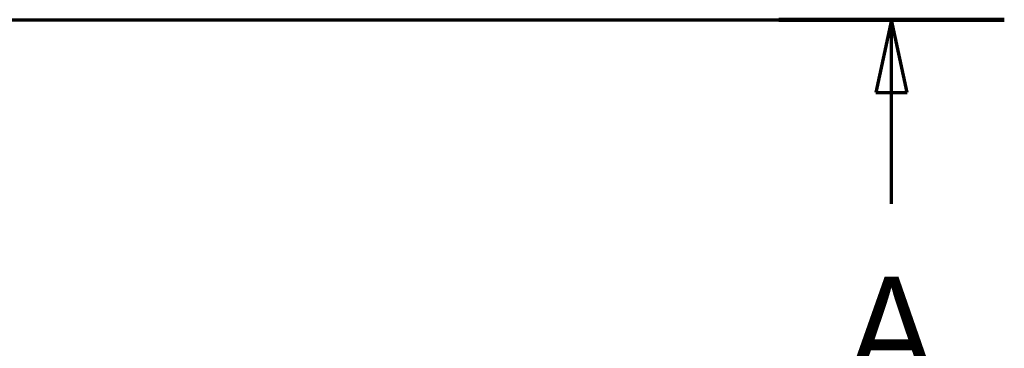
# Model space of a CAD drawing. Header units: millimetres. Extents: x 100 to 2000, y 93 to 3947.
# Tile 20 of 20: x 1444 to 1917, y 3291 to 3449. Entities that reach past the tile are written whole.
import ezdxf

# ---------------------------------------------------------------- set-up
doc = ezdxf.new("R2010")
doc.units = ezdxf.units.MM
doc.header["$LTSCALE"] = 10
doc.layers.add('Section View Lines(ISO)', color=7, linetype='Continuous', lineweight=70)
doc.styles.add('Text__5.0mm', font='arial.ttf', dxfattribs={"width": 0.9})

# ---------------------------------------------------------------- blocks, each defined once
blk = doc.blocks.new('2dTransSection0')
at = {"layer": 'Section View Lines(ISO)', "linetype": 'Continuous'}
for p, q in [((16.488, 344.88), (191.714, 344.88)), ((186.294, 344.88), (185.544, 341.38)), ((186.294, 341.38), (186.294, 344.88)), ((187.044, 341.38), (186.294, 344.88)), ((185.544, 341.38), (187.044, 341.38)), ((186.294, 336.027), (186.294, 341.38))]:
    blk.add_line(p, q, dxfattribs=at)
at = {"layer": 'Section View Lines(ISO)', "linetype": 'Continuous', "lineweight": 140}
blk.add_line((180.875, 344.88), (191.714, 344.88), dxfattribs=at)
at = {"layer": 'Section View Lines(ISO)', "linetype": 'Continuous', "flags": 128}
blk.add_lwpolyline([(187.044, 341.38), (186.294, 344.88)], dxfattribs=at)
at = {"layer": 'Section View Lines(ISO)'}
blk.add_solid([(187.044, 341.38), (186.294, 344.88), (185.544, 341.38), (187.044, 341.38)], dxfattribs=at)
at = {"layer": 'Section View Lines(ISO)', "insert": (184.185, 327.527), "char_height": 5, "attachment_point": 7, "style": 'Text__5.0mm'}
blk.add_mtext('A', dxfattribs=at)

msp = doc.modelspace()

# ---------------------------------------------------------------- block references
at = {"layer": 'Section View Lines(ISO)', "xscale": 10, "yscale": 10, "zscale": 10}
msp.add_blockref('2dTransSection0', (0, 0), dxfattribs=at)

doc.saveas('drawing.dxf')
